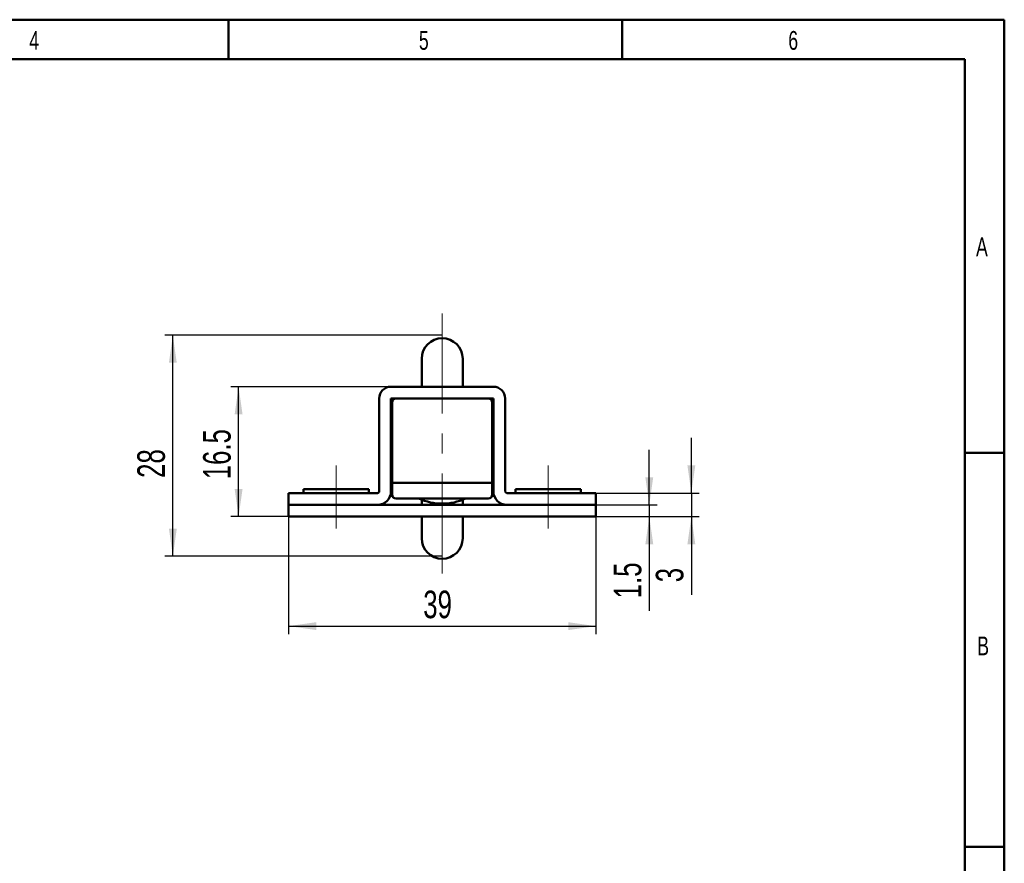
# Model space of a CAD drawing. Header units: millimetres. Extents: x -3 to 297, y 0 to 291.
# Tile 5 of 5: x 172 to 297, y 103 to 210. Entities that reach past the tile are written whole.
import ezdxf

# ---------------------------------------------------------------- set-up
doc = ezdxf.new("R2010")
doc.units = ezdxf.units.MM
doc.linetypes.add('CENTERX2', pattern=[20.32, 12.7, -2.54, 2.54, -2.54])
for name, color, linetype in [('DIMENSIONS', 5, 'Continuous'), ('SLD-0', 179, 'Continuous'), ('标注线', 7, 'Continuous')]:
    doc.layers.add(name, color=color, linetype=linetype)
doc.layers.add('粗实线', color=7, linetype='Continuous', lineweight=50)
doc.styles.add('SLDTEXTSTYLE0', font='TXT', dxfattribs={"width": 0.7})
doc.dimstyles.new('SLDDIMSTYLE0', dxfattribs={"dimtxt": 3.5, "dimasz": 3.5, "dimexe": 0, "dimexo": 0.0625, "dimgap": 0.875, "dimtad": 2, "dimdec": 1, "dimrnd": 1e-09, "dimzin": 12, "dimdsep": 46, "dimtxsty": 'SLDTEXTSTYLE0', "dimsah": 1, "dimcen": 0.09, "dimadec": 0, "dimazin": 3, "dimtfac": 1, "dimtdec": 1, "dimtofl": 0, "dimtmove": 0, "dimatfit": 3, "dimfxl": 0, "dimfrac": 2, "dimtolj": 1, "dimtzin": 12, "dimarcsym": 0})
doc.dimstyles.new('SLDDIMSTYLE1', dxfattribs={"dimtxt": 3.5, "dimasz": 3.5, "dimexe": 0, "dimexo": 0.0625, "dimgap": 0.875, "dimtad": 2, "dimdec": 3, "dimrnd": 1e-09, "dimzin": 12, "dimdsep": 46, "dimtxsty": 'SLDTEXTSTYLE0', "dimsah": 1, "dimcen": 0.09, "dimadec": 0, "dimazin": 3, "dimtfac": 1, "dimtdec": 3, "dimtofl": 0, "dimtmove": 0, "dimatfit": 3, "dimfxl": 0, "dimfrac": 2, "dimtolj": 1, "dimtzin": 12, "dimarcsym": 0})
doc.dimstyles.new('SLDDIMSTYLE4', dxfattribs={"dimtxt": 3.5, "dimasz": 3.5, "dimexe": 0, "dimexo": 0.0625, "dimgap": 0.875, "dimtad": 2, "dimdec": 1, "dimrnd": 1e-09, "dimzin": 12, "dimdsep": 46, "dimtxsty": 'SLDTEXTSTYLE0', "dimsah": 1, "dimcen": 0.09, "dimadec": 0, "dimazin": 3, "dimtfac": 1, "dimtdec": 1, "dimtmove": 0, "dimatfit": 0, "dimfxl": 0, "dimfrac": 2, "dimtolj": 1, "dimtzin": 12, "dimarcsym": 0})
doc.dimstyles.new('SLDDIMSTYLE5', dxfattribs={"dimtxt": 3.5, "dimasz": 3.5, "dimexe": 0, "dimexo": 0.0625, "dimgap": 0.875, "dimtad": 2, "dimdec": 3, "dimrnd": 1e-09, "dimzin": 12, "dimdsep": 46, "dimtxsty": 'SLDTEXTSTYLE0', "dimsah": 1, "dimcen": 0.09, "dimadec": 0, "dimazin": 3, "dimtfac": 1, "dimtdec": 3, "dimtmove": 0, "dimatfit": 0, "dimfxl": 0, "dimfrac": 2, "dimtolj": 1, "dimtzin": 12, "dimarcsym": 0})

# ---------------------------------------------------------------- blocks, each defined once
blk = doc.blocks.new('_D_8')
at = {"layer": '标注线'}
for p, q in [((216.08, 169.94), (190.44, 169.94)), ((191.44, 141.9), (191.44, 169.94)), ((220.3, 141.9), (190.44, 141.9))]:
    blk.add_line(p, q, dxfattribs=at)
for points in [[(191.44, 169.94), (190.94, 166.44), (191.94, 166.44)], [(191.44, 141.9), (191.94, 145.4), (190.94, 145.4)]]:
    blk.add_solid(points, dxfattribs=at)
at = {"layer": '标注线', "insert": (186.93, 151.83), "char_height": 3.5, "attachment_point": 1, "rotation": 90, "style": 'SLDTEXTSTYLE0'}
blk.add_mtext('28', dxfattribs=at)
blk = doc.blocks.new('_D_9')
at = {"layer": '标注线'}
for p, q in [((206.14, 148.41), (206.14, 132.01)), ((245.14, 148.41), (245.14, 132.01)), ((206.14, 133.01), (245.14, 133.01))]:
    blk.add_line(p, q, dxfattribs=at)
for points in [[(206.14, 133.01), (209.64, 132.51), (209.64, 133.51)], [(245.14, 133.01), (241.64, 133.51), (241.64, 132.51)]]:
    blk.add_solid(points, dxfattribs=at)
at = {"layer": '标注线', "insert": (223.23, 137.52), "char_height": 3.5, "attachment_point": 1, "style": 'SLDTEXTSTYLE0'}
blk.add_mtext('39', dxfattribs=at)
blk = doc.blocks.new('_D_10')
at = {"layer": '标注线'}
for p, q in [((251.93, 148.41), (251.93, 155.41)), ((245.14, 148.41), (252.93, 148.41)), ((251.93, 148.41), (251.93, 146.91)), ((245.14, 146.91), (252.93, 146.91)), ((251.93, 146.91), (251.93, 134.96))]:
    blk.add_line(p, q, dxfattribs=at)
for points in [[(251.93, 148.41), (252.43, 151.91), (251.43, 151.91)], [(251.93, 146.91), (251.43, 143.41), (252.43, 143.41)]]:
    blk.add_solid(points, dxfattribs=at)
at = {"layer": '标注线', "insert": (247.42, 136.54), "char_height": 3.5, "attachment_point": 1, "rotation": 90, "style": 'SLDTEXTSTYLE0'}
blk.add_mtext('1.5', dxfattribs=at)
blk = doc.blocks.new('_D_11')
at = {"layer": '标注线'}
for p, q in [((257.27, 149.91), (257.27, 156.91)), ((245.14, 149.91), (258.27, 149.91)), ((257.27, 149.91), (257.27, 146.91)), ((245.14, 146.91), (258.27, 146.91)), ((257.27, 146.91), (257.27, 136.99))]:
    blk.add_line(p, q, dxfattribs=at)
for points in [[(257.27, 149.91), (257.77, 153.41), (256.77, 153.41)], [(257.27, 146.91), (256.77, 143.41), (257.77, 143.41)]]:
    blk.add_solid(points, dxfattribs=at)
at = {"layer": '标注线', "insert": (252.76, 138.58), "char_height": 3.5, "attachment_point": 1, "rotation": 90, "style": 'SLDTEXTSTYLE0'}
blk.add_mtext('3', dxfattribs=at)
blk = doc.blocks.new('_D_12')
at = {"layer": '标注线'}
for p, q in [((219.14, 163.41), (198.79, 163.41)), ((199.79, 146.91), (199.79, 163.41)), ((206.14, 146.91), (198.79, 146.91))]:
    blk.add_line(p, q, dxfattribs=at)
for points in [[(199.79, 163.41), (199.29, 159.91), (200.29, 159.91)], [(199.79, 146.91), (200.29, 150.41), (199.29, 150.41)]]:
    blk.add_solid(points, dxfattribs=at)
at = {"layer": '标注线', "insert": (195.28, 151.65), "char_height": 3.5, "attachment_point": 1, "rotation": 90, "style": 'SLDTEXTSTYLE0'}
blk.add_mtext('16.5', dxfattribs=at)

msp = doc.modelspace()

# ---------------------------------------------------------------- linework, layer by layer
at = {"color": 7, "linetype": 'Continuous', "lineweight": 50}
for p, q in [((223.0358, 166.9593), (223.0358, 164.6638)), ((228.2358, 164.6638), (228.2358, 166.9593)), ((223.0358, 164.6638), (223.0358, 163.4093)), ((228.2358, 163.4093), (228.2358, 164.6638)), ((219.1358, 163.4093), (232.1358, 163.4093)), ((217.6358, 150.1093), (217.6358, 161.9093)), ((232.1358, 161.9093), (219.1358, 161.9093)), ((219.1358, 161.9093), (219.1358, 150.1093)), ((219.2858, 161.9093), (219.2858, 161.7093)), ((219.2858, 151.2093), (219.2858, 161.4093)), ((231.9858, 161.7093), (231.9858, 161.9093)), ((231.9858, 151.2093), (231.9858, 161.4093)), ((232.1358, 150.1093), (232.1358, 161.9093)), ((233.6358, 161.9093), (233.6358, 150.1093)), ((219.1358, 152.9613), (219.2858, 152.6136)), ((231.9858, 152.6136), (232.1358, 152.9613)), ((208.0358, 150.4093), (208.0358, 149.9093)), ((208.0358, 150.4093), (216.3358, 150.4093)), ((216.3358, 149.9093), (216.3358, 150.4093)), ((219.2858, 151.2093), (231.9858, 151.2093)), ((219.2858, 149.7093), (219.2858, 151.2093)), ((231.9858, 149.7093), (231.9858, 151.2093)), ((234.9358, 150.4093), (234.9358, 149.9093)), ((234.9358, 150.4093), (243.2358, 150.4093)), ((243.2358, 149.9093), (243.2358, 150.4093)), ((206.1358, 148.4093), (206.1358, 149.9093)), ((206.1358, 149.9093), (206.6358, 149.9093)), ((206.6358, 149.9093), (217.4358, 149.9093)), ((219.2858, 149.7093), (219.2858, 149.4093)), ((219.2858, 149.4093), (219.3858, 149.4093)), ((219.7858, 149.2093), (231.4858, 149.2093)), ((223.0358, 149.0601), (223.0358, 148.4093)), ((228.2358, 148.4093), (228.2358, 149.0601)), ((231.8858, 149.4093), (231.9858, 149.4093)), ((231.9858, 149.7093), (231.9858, 149.4093)), ((233.8358, 149.9093), (244.6358, 149.9093)), ((244.6358, 149.9093), (245.1358, 149.9093)), ((245.1358, 149.9093), (245.1358, 148.4093)), ((206.1358, 146.9093), (206.1358, 148.4093)), ((206.1358, 148.4093), (206.4358, 148.4093)), ((244.8358, 148.4093), (206.4358, 148.4093)), ((217.4358, 148.4093), (206.6358, 148.4093)), ((244.6358, 148.4093), (233.8358, 148.4093)), ((244.8358, 148.4093), (245.1358, 148.4093)), ((245.1358, 148.4093), (245.1358, 146.9093)), ((206.4358, 146.9093), (206.1358, 146.9093)), ((206.4358, 146.9093), (244.8358, 146.9093)), ((223.0358, 146.9093), (223.0358, 146.4549)), ((223.0358, 146.4549), (223.0358, 144.1593)), ((228.2358, 146.4549), (228.2358, 146.9093)), ((228.2358, 144.1593), (228.2358, 146.4549)), ((245.1358, 146.9093), (244.8358, 146.9093))]:
    msp.add_line(p, q, dxfattribs=at)
at = {"color": 7, "linetype": 'Continuous', "lineweight": 50, "flags": 128}
for points in [[(219.2858, 158.5051), (219.1377, 158.1623), (219.1358, 158.1574)], [(232.1358, 158.1574), (232.1112, 158.218), (231.9858, 158.5051)]]:
    msp.add_lwpolyline(points, dxfattribs=at)
at = {"color": 7, "linetype": 'Continuous', "lineweight": 50}
for centre, radius, start, end in [((225.6358, 166.9593), 2.6, 0, 180), ((219.1358, 161.9093), 1.5, 90, 180), ((232.1358, 161.9093), 1.5, 0, 90), ((219.7858, 161.4093), 0.5, 90, 180), ((231.4858, 161.4093), 0.5, 0, 90), ((217.4358, 150.1093), 1.7, 270, 360), ((217.4358, 150.1093), 0.2, 270, 0), ((233.8358, 150.1093), 1.7, 180, 270), ((233.8358, 150.1093), 0.2, 180, 270), ((219.7858, 149.7093), 0.5, 180, 270), ((225.6358, 155.5593), 7, 245.113454, 294.886546), ((231.4858, 149.7093), 0.5, 270, 0), ((225.6358, 144.1593), 2.6, 180, 0)]:
    msp.add_arc(centre, radius, start, end, dxfattribs=at)
at = {"layer": 'SLD-0', "linetype": 'Continuous', "lineweight": 50}
for p in [(5, 205), (292, 5)]:
    msp.add_line(p, (292, 205), dxfattribs=at)
at = {"layer": '标注线', "linetype": 'CENTERX2', "lineweight": 18}
for p, q in [((225.6358, 172.6944), (225.6358, 137.7022)), ((212.1858, 145.4093), (212.1858, 153.4093)), ((239.0858, 145.4093), (239.0858, 153.4093))]:
    msp.add_line(p, q, dxfattribs=at)
at = {"layer": '标注线'}
for p, q in [((225.6228, 169.9393), (216.082, 169.9393)), ((225.6228, 141.9001), (220.3029, 141.9001))]:
    msp.add_line(p, q, dxfattribs=at)
at = {"layer": '粗实线'}
for p, q in [((0, 210), (297, 210)), ((198.5, 210), (198.5, 205)), ((248.5, 210), (248.5, 205)), ((297, 0), (297, 210)), ((292, 155), (297, 155)), ((292, 105), (297, 105))]:
    msp.add_line(p, q, dxfattribs=at)

# ---------------------------------------------------------------- texts
at = {"layer": 'DIMENSIONS', "color": 7, "char_height": 2.3813, "attachment_point": 1, "style": 'SLDTEXTSTYLE0'}
for s, insert in [('4', (173.2123, 208.5583)), ('5', (222.6792, 208.5583)), ('6', (269.5809, 208.5583)), ('A', (293.4153, 182.3594)), ('B', (293.5714, 131.6912))]:
    msp.add_mtext(s, dxfattribs=dict(at, insert=insert))

# ---------------------------------------------------------------- dimensions: what is measured, and where the dimension line sits
at = {"layer": '标注线'}
for base, p1, p2, dimstyle, picture, middle in [((191.4448, 169.9393), (220.3029, 141.9001), (216.082, 169.9393), 'SLDDIMSTYLE0', '_D_8', (191.4448, 153.8662)), ((199.7937, 163.4093), (206.1358, 146.9093), (219.1358, 163.4093), 'SLDDIMSTYLE0', '_D_12', (199.7937, 155.7259)), ((257.2678, 146.9093), (245.1358, 149.9093), (245.1358, 146.9093), 'SLDDIMSTYLE5', '_D_11', (257.2678, 139.599)), ((251.9328, 146.9093), (245.1358, 148.4093), (245.1358, 146.9093), 'SLDDIMSTYLE4', '_D_10', (251.9328, 139.599))]:
    dim = msp.add_linear_dim(base=base, p1=p1, p2=p2, angle=90, dimstyle=dimstyle, dxfattribs=at)
    dim.commit()
    dim.dimension.update_dxf_attribs({"geometry": picture, "text_midpoint": middle, "dimtype": 160})
dim = msp.add_linear_dim(base=(245.1358, 133.0093), p1=(206.1358, 148.4093), p2=(245.1358, 148.4093), dimstyle='SLDDIMSTYLE1', dxfattribs=at)
dim.commit()
dim.dimension.update_dxf_attribs({"geometry": '_D_9', "text_midpoint": (225.2637, 133.0093), "dimtype": 160})

doc.saveas('drawing.dxf')
